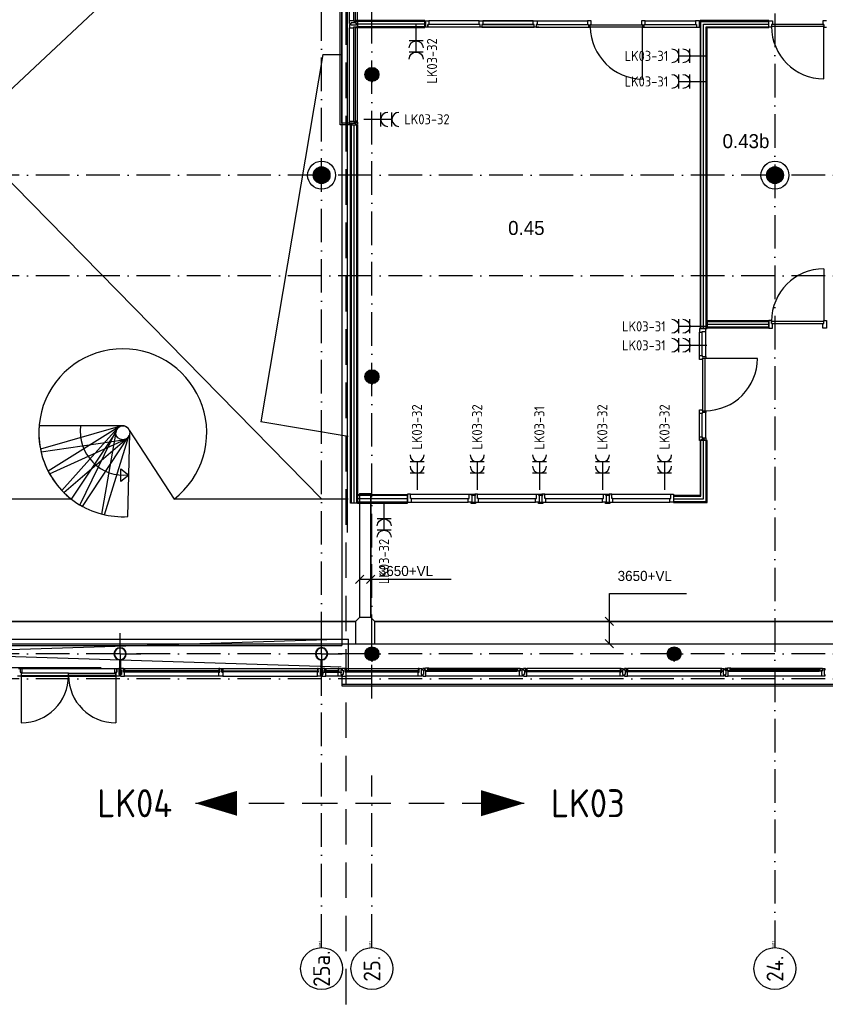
# Model space of a CAD drawing. Header units: millimetres. Extents: x -6587 to 112885, y 244 to 84344.
# Tile 33 of 47: x 43599 to 57993, y 35757 to 53347. Entities that reach past the tile are written whole.
import ezdxf
from ezdxf.enums import TextEntityAlignment as Align

# ---------------------------------------------------------------- set-up
doc = ezdxf.new("R2010")
doc.units = ezdxf.units.MM
doc.header["$LTSCALE"] = 100
doc.linetypes.add('DASHDOT', pattern=[9, 6, -1.5, 0, -1.5])
doc.linetypes.add('HIDDEN', pattern=[9.525, 6.35, -3.175])
doc.layers.get('0').update_dxf_attribs({"linetype": 'CONTINUOUS'})
for name, color, linetype in [('AL$7----_STRAMIEN', 1, 'DASHDOT'), ('ALN-----_BLOCKNAAM', 2, 'CONTINUOUS'), ('BOUW', 8, 'CONTINUOUS'), ('EB62203-_ATTRIB', 2, 'CONTINUOUS'), ('EL62203-_KRACHT-WCD230', 3, 'CONTINUOUS'), ('KABELGOOT', 8, 'CONTINUOUS'), ('LIJN050', 90, 'CONTINUOUS'), ('LIJN070', 130, 'CONTINUOUS'), ('TEKST50', 90, 'CONTINUOUS')]:
    doc.layers.add(name, color=color, linetype=linetype)
doc.styles.add('1_8', font='iso', dxfattribs={"width": 0.7, "height": 1.8})
doc.styles.add('BURO-018', font='BUROFONT.shx', dxfattribs={"height": 180})
doc.styles.add('BURO-025', font='BUROFONT.shx', dxfattribs={"height": 250})
doc.styles.add('MAATVOERING', font='iso.shx')
doc.styles.get("Standard").update_dxf_attribs({"font": 'iso.shx'})

# ---------------------------------------------------------------- blocks, each defined once
blk = doc.blocks.new('ES3W2A')
at = {"ltscale": 0.5}
for p, q in [((1.25, 2), (-1.25, 2)), ((0, 2), (0, -3)), ((1.25, 0), (-1.25, 0))]:
    blk.add_line(p, q, dxfattribs=at)
for centre in [(0, 3.25), (0, 1.25)]:
    blk.add_arc(centre, 1.25, 180, 0, dxfattribs=at)
at = {"ltscale": 0.5, "style": '1_8'}
for tag, flags, p in [('VERMOGEN', 9, (-2.5, 5)), ('GROEP', 8, (0, 5)), ('SCHAK', 8, (2.5, 5)), ('GELIJK', 9, (5, 5)), ('TAL', 8, (2.5, 5)), ('KAST', 9, (7, 5))]:
    blk.add_attdef(tag, text='', height=1.8, rotation=90, dxfattribs=dict(at, flags=flags)).set_placement(p, align=Align.MIDDLE_CENTER)
at = {"ltscale": 0.5, "style": '1_8', "width": 0.7, "flags": 8}
blk.add_attdef('DOEL', text='', height=1.8, rotation=90, dxfattribs=at).set_placement((-2.5, 5), align=Align.MIDDLE_LEFT)
at = {"ltscale": 0.5, "style": '1_8', "flags": 9}
blk.add_attdef('M_CODE', text='', height=1.8, dxfattribs=at).set_placement((0, 0), align=Align.MIDDLE_CENTER)
blk = doc.blocks.new('RCHTBUIS80X40X3')
at = {"color": 0, "linetype": 'Continuous'}
for points in [[(20, 35.2, 0.4142136), (15.2, 40), (-15.2, 40, 0.4142136), (-20, 35.2), (-20, -35.2, 0.4142136), (-15.2, -40), (15.2, -40, 0.4142136), (20, -35.2)], [(16.8, 35.2, 0.4142136), (15.2, 36.8), (-15.2, 36.8, 0.4142136), (-16.8, 35.2), (-16.8, -35.2, 0.4142136), (-15.2, -36.8), (15.2, -36.8, 0.4142136), (16.8, -35.2)]]:
    blk.add_lwpolyline(points, format="xyb", close=True, dxfattribs=at)
blk = doc.blocks.new('1011')
at = {"layer": 'AL$7----_STRAMIEN', "color": 7, "linetype": 'Continuous'}
blk.add_circle((-750, 0), 750, dxfattribs=at)
at = {"layer": 'AL$7----_STRAMIEN', "color": 3, "linetype": 'Continuous'}
blk.add_attdef('STR-NAAM', text='', height=600, rotation=360, dxfattribs=at).set_placement((-750, 0), align=Align.MIDDLE)
at = {"layer": 'ALN-----_BLOCKNAAM', "linetype": 'Continuous'}
blk.add_text('1011', height=100, dxfattribs=at).set_placement((0, 0))
blk = doc.blocks.new('BU11467H02')
at = {"linetype": 'Continuous'}
blk.add_lwpolyline([(33.5, 114), (-33.5, 114), (-33.5, 67), (-16.5, 67), (-16.5, 0), (16.5, 0), (16.5, 67), (33.5, 67)], close=True, dxfattribs=at)

msp = doc.modelspace()

# ---------------------------------------------------------------- hatches: boundary and pattern name
at = {"layer": 'BOUW'}
h = msp.add_hatch(dxfattribs=at)
h.set_pattern_fill('GEWPBET', color=256, scale=100, angle=90, style=0)
h.set_pattern_definition([(90, (48993.015, 50568.749), (-20, 1e-15), [])])
edge = h.paths.add_edge_path()
edge.add_arc((48993, 50569), 150, 0, 360)
h = msp.add_hatch(dxfattribs=at)
h.set_pattern_fill('GEWPBET', color=256, scale=100, angle=90, style=0)
h.set_pattern_definition([(90, (57093.015, 50568.749), (-20, 1e-15), [])])
edge = h.paths.add_edge_path()
edge.add_arc((57093, 50569), 150, 0, 360)

# ---------------------------------------------------------------- linework, layer by layer
at = {"layer": 'AL$7----_STRAMIEN', "color": 1}
for p, q in [((49893, 41219), (49893, 77760)), ((57093, 77760), (57093, 36769)), ((57093, 77760), (57093, 36769)), ((93993, 50569), (4198, 50569)), ((93993, 48769), (4198, 48769)), ((93993, 42019), (4580, 42019)), ((93993, 41569), (4198, 41569)), ((49893, 36769), (49893, 39844))]:
    msp.add_line(p, q, dxfattribs=at)
msp.add_lwpolyline([(48993, 36769), (48993, 77760)], dxfattribs=at)
msp.add_lwpolyline([(48993, 36769), (48993, 77760)], dxfattribs=at)
at = {"layer": 'BOUW'}
for p, q in [((49323, 51469), (49323, 57700)), ((49353, 51499), (49353, 57700)), ((35635, 44781), (49343, 57629)), ((48997, 44781), (36393, 57629)), ((49494, 53334), (49494, 55004)), ((49568, 53319), (49568, 55019)), ((49594, 55019), (49594, 53319)), ((49633, 53334), (49633, 55004)), ((49453, 44188), (49453, 54584)), ((49494, 53334), (49501, 53334)), ((49494, 53297), (49494, 53334)), ((49494, 53278), (49494, 53297)), ((49501, 53334), (49505, 53334)), ((49505, 53334), (49513, 53334)), ((49513, 53334), (49566, 53334)), ((49566, 53334), (49566, 53317)), ((49566, 53317), (49633, 53317)), ((49594, 53319), (49568, 53319)), ((49596, 53334), (49596, 53317)), ((49633, 53334), (49596, 53334)), ((49596, 53317), (49628, 53317)), ((49628, 53322), (49633, 53322)), ((49628, 53317), (49628, 53322)), ((49633, 53322), (49633, 53334)), ((50840, 53332), (49633, 53332)), ((49633, 53332), (49633, 53207)), ((50840, 53317), (49633, 53317)), ((49633, 53317), (49633, 53278)), ((50840, 53207), (50840, 53332)), ((50840, 53326), (50907, 53326)), ((50840, 53304), (50840, 53326)), ((50856, 53304), (50840, 53304)), ((50856, 53237), (50856, 53304)), ((50907, 53326), (50907, 53263)), ((51808, 53326), (50907, 53326)), ((53742, 53326), (53742, 53263)), ((53809, 53326), (53742, 53326)), ((53809, 53263), (53809, 53326)), ((54709, 53326), (54709, 53263)), ((54776, 53326), (54709, 53326)), ((54776, 53263), (54776, 53326)), ((56983, 53326), (57050, 53326)), ((56983, 53212), (56983, 53326)), ((57050, 53326), (57050, 53263)), ((57950, 53326), (57950, 53263)), ((58017, 53326), (57950, 53326)), ((49500, 53278), (49494, 53278)), ((49494, 53260), (49494, 53241)), ((49500, 53260), (49494, 53260)), ((49494, 53241), (49494, 53204)), ((49494, 51534), (49494, 53204)), ((49494, 53204), (49501, 53204)), ((49513, 53278), (49500, 53278)), ((49514, 53260), (49500, 53260)), ((49501, 53204), (49505, 53204)), ((49505, 53204), (49513, 53204)), ((49513, 53278), (49513, 53278)), ((49523, 53278), (49513, 53278)), ((49513, 53204), (49566, 53204)), ((49514, 53260), (49514, 53260)), ((49523, 53260), (49514, 53260)), ((49523, 53292), (49523, 53278)), ((49603, 53292), (49523, 53292)), ((49523, 53246), (49523, 53260)), ((49603, 53246), (49523, 53246)), ((49566, 53221), (49633, 53221)), ((49566, 53204), (49566, 53221)), ((49568, 51519), (49568, 53219)), ((49568, 53219), (49594, 53219)), ((49594, 53219), (49594, 51519)), ((49596, 53204), (49596, 53221)), ((49596, 53221), (49628, 53221)), ((49633, 53204), (49596, 53204)), ((49603, 53278), (49603, 53292)), ((49613, 53278), (49603, 53278)), ((49603, 53260), (49603, 53246)), ((49613, 53260), (49603, 53260)), ((49613, 53278), (49613, 53278)), ((49627, 53278), (49613, 53278)), ((49613, 53260), (49613, 53260)), ((49627, 53260), (49613, 53260)), ((49633, 53278), (49627, 53278)), ((49633, 53260), (49627, 53260)), ((49628, 53221), (49628, 53216)), ((49628, 53216), (49633, 53216)), ((50840, 53269), (49633, 53269)), ((49633, 53221), (49633, 53260)), ((50840, 53222), (49633, 53222)), ((49633, 53216), (49633, 53204)), ((49633, 53207), (50840, 53207)), ((49633, 51534), (49633, 53204)), ((50840, 53237), (50856, 53237)), ((50840, 53212), (50840, 53237)), ((50890, 53212), (50840, 53212)), ((50890, 53263), (50890, 53212)), ((50907, 53263), (50890, 53263)), ((50890, 53212), (50890, 53263)), ((51825, 53212), (50890, 53212)), ((51808, 53263), (50907, 53263)), ((52874, 53212), (51940, 53212)), ((53742, 53263), (53759, 53263)), ((53759, 53263), (53759, 53212)), ((53759, 53212), (53792, 53212)), ((53792, 53263), (53809, 53263)), ((53792, 53212), (53792, 53263)), ((53794, 53257), (54724, 53257)), ((53794, 53216), (53794, 53257)), ((54724, 53216), (53794, 53216)), ((54709, 53263), (54726, 53263)), ((54724, 53257), (54724, 53216)), ((54724, 52286), (54724, 53216)), ((54726, 53263), (54726, 53212)), ((54726, 53212), (54759, 53212)), ((54759, 53263), (54776, 53263)), ((54759, 53212), (54759, 53263)), ((57033, 53212), (56983, 53212)), ((57033, 53263), (57033, 53212)), ((57050, 53263), (57033, 53263)), ((57967, 53263), (57033, 53263)), ((57967, 53223), (57033, 53223)), ((57950, 53263), (57967, 53263)), ((57967, 53263), (57967, 53212)), ((57967, 52289), (57967, 53223)), ((57967, 53212), (58017, 53212)), ((49015, 52725), (49343, 52725)), ((49781, 52424), (50005, 52424)), ((49793, 52444), (49992, 52444)), ((49812, 52464), (49973, 52464)), ((49846, 52484), (49940, 52484)), ((49768, 52364), (50018, 52364)), ((49769, 52384), (50017, 52384)), ((49770, 52344), (50015, 52344)), ((49773, 52404), (50013, 52404)), ((49776, 52324), (50010, 52324)), ((49786, 52304), (50000, 52304)), ((49801, 52284), (49985, 52284)), ((49824, 52264), (49962, 52264)), ((49880, 52244), (49906, 52244)), ((49543, 51469), (49323, 51469)), ((49543, 51499), (49353, 51499)), ((49494, 51534), (49501, 51534)), ((49494, 51497), (49494, 51534)), ((49494, 51478), (49494, 51497)), ((49500, 51478), (49494, 51478)), ((49513, 51478), (49500, 51478)), ((49501, 51534), (49505, 51534)), ((49505, 51534), (49513, 51534)), ((49513, 51534), (49566, 51534)), ((49513, 51478), (49513, 51478)), ((49523, 51478), (49513, 51478)), ((49523, 51492), (49523, 51478)), ((49603, 51492), (49523, 51492)), ((49566, 51534), (49566, 51517)), ((49566, 51517), (49633, 51517)), ((49594, 51519), (49568, 51519)), ((49596, 51534), (49596, 51517)), ((49633, 51534), (49596, 51534)), ((49596, 51517), (49628, 51517)), ((49603, 51478), (49603, 51492)), ((49613, 51478), (49603, 51478)), ((49613, 51478), (49613, 51478)), ((49627, 51478), (49613, 51478)), ((49633, 51478), (49627, 51478)), ((49628, 51522), (49633, 51522)), ((49628, 51517), (49628, 51522)), ((49633, 51522), (49633, 51534)), ((49633, 51517), (49633, 51478)), ((55743, 47345), (55743, 47762)), ((55790, 47345), (55790, 47762)), ((55857, 47328), (55857, 47779)), ((49768, 46964), (50018, 46964)), ((49769, 46984), (50017, 46984)), ((49773, 47004), (50013, 47004)), ((49781, 47024), (50005, 47024)), ((49793, 47044), (49992, 47044)), ((49812, 47064), (49973, 47064)), ((49846, 47084), (49940, 47084)), ((49770, 46944), (50015, 46944)), ((49776, 46924), (50010, 46924)), ((49786, 46904), (50000, 46904)), ((49801, 46884), (49985, 46884)), ((49824, 46864), (49962, 46864)), ((49880, 46844), (49906, 46844)), ((55743, 45895), (55743, 46311)), ((55790, 45895), (55790, 46311)), ((55857, 45878), (55857, 46328)), ((45431, 46092), (43945, 46092)), ((45397, 46085), (43969, 45674)), ((45366, 46068), (44107, 45280)), ((45341, 46044), (44349, 44938)), ((45324, 46014), (44675, 44677)), ((45316, 45980), (45062, 44516)), ((45112, 44504), (45556, 45922)), ((45529, 44470), (45565, 45956)), ((43980, 45624), (45449, 45843)), ((44132, 45234), (45484, 45850)), ((44385, 44901), (45514, 45867)), ((44721, 44651), (45539, 45891)), ((55755, 45828), (55755, 44849)), ((55880, 45828), (55755, 45828)), ((55770, 44834), (55770, 45828)), ((55818, 44786), (55818, 45828)), ((55865, 44739), (55865, 45828)), ((55880, 44724), (55880, 45828)), ((55280, 44849), (55280, 44724)), ((55755, 44849), (55280, 44849)), ((55280, 44834), (55770, 44834)), ((55280, 44786), (55818, 44786)), ((55280, 44739), (55865, 44739)), ((55280, 44724), (55880, 44724)), ((48993, 42019), (48993, 42386)), ((49468, 42281), (49468, 41709)), ((41552, 42169), (49353, 42169)), ((49773, 42054), (50013, 42054)), ((49781, 42074), (50005, 42074)), ((49793, 42094), (49992, 42094)), ((49812, 42114), (49973, 42114)), ((49846, 42134), (49940, 42134)), ((55173, 42054), (55413, 42054)), ((55181, 42074), (55405, 42074)), ((55193, 42094), (55392, 42094)), ((55212, 42114), (55373, 42114)), ((55246, 42134), (55340, 42134)), ((48993, 42019), (48625, 42019)), ((48988, 41909), (48998, 41909)), ((48988, 41758), (48988, 41909)), ((48993, 42019), (48993, 41651)), ((48993, 42019), (49361, 42019)), ((48998, 41909), (48998, 41758)), ((49768, 42014), (50018, 42014)), ((49769, 42034), (50017, 42034)), ((49770, 41994), (50015, 41994)), ((49776, 41974), (50010, 41974)), ((49786, 41954), (50000, 41954)), ((49801, 41934), (49985, 41934)), ((49824, 41914), (49962, 41914)), ((49880, 41894), (49906, 41894)), ((55168, 42014), (55418, 42014)), ((55169, 42034), (55417, 42034)), ((55170, 41994), (55415, 41994)), ((55176, 41974), (55410, 41974)), ((55186, 41954), (55400, 41954)), ((55201, 41934), (55385, 41934)), ((55224, 41914), (55362, 41914)), ((55280, 41894), (55306, 41894)), ((45052, 41769), (41447, 41769)), ((43576, 41759), (43609, 41759)), ((43609, 41759), (43609, 41692)), ((43609, 41759), (43609, 41692)), ((43643, 41759), (43609, 41759)), ((43609, 41692), (43626, 41692)), ((43609, 41692), (43626, 41692)), ((43626, 41759), (45317, 41759)), ((43626, 41692), (43626, 41620)), ((43626, 41692), (43626, 41670)), ((43643, 41670), (43643, 41759)), ((45300, 41759), (45334, 41759)), ((45300, 41670), (45300, 41759)), ((45317, 41620), (45317, 41692)), ((45317, 41692), (45334, 41692)), ((45317, 41692), (45317, 41670)), ((45334, 41692), (45317, 41692)), ((45334, 41759), (45384, 41759)), ((45334, 41692), (45334, 41759)), ((45334, 41759), (45334, 41692)), ((45370, 41729), (45370, 41649)), ((45384, 41729), (45370, 41729)), ((45384, 41759), (45384, 41729)), ((48973, 41753), (48973, 41683)), ((48976, 41753), (48976, 41683)), ((49008, 41758), (48978, 41758)), ((49008, 41755), (48978, 41755)), ((48998, 41758), (48988, 41758)), ((48993, 41690), (49353, 41690)), ((49002, 41759), (49002, 41729)), ((49052, 41759), (49002, 41759)), ((49002, 41729), (49016, 41729)), ((49010, 41683), (49010, 41753)), ((49013, 41683), (49013, 41753)), ((49016, 41729), (49016, 41649)), ((49052, 41759), (49069, 41759)), ((49052, 41721), (49052, 41759)), ((49052, 41692), (49052, 41759)), ((49069, 41721), (49052, 41721)), ((49052, 41721), (49069, 41721)), ((49052, 41692), (49052, 41721)), ((49069, 41692), (49052, 41692)), ((49069, 41692), (49052, 41692)), ((49056, 41717), (49056, 41696)), ((49299, 41717), (49056, 41717)), ((49056, 41717), (49056, 41696)), ((49069, 41717), (49056, 41717)), ((49056, 41696), (49299, 41696)), ((49056, 41696), (49069, 41696)), ((49069, 41759), (49069, 41721)), ((49069, 41759), (49286, 41759)), ((49069, 41721), (49069, 41717)), ((49069, 41696), (49069, 41692)), ((49069, 41620), (49069, 41692)), ((49286, 41759), (49286, 41721)), ((49303, 41759), (49286, 41759)), ((49286, 41721), (49303, 41721)), ((49303, 41721), (49286, 41721)), ((49286, 41721), (49286, 41717)), ((49286, 41717), (49299, 41717)), ((49286, 41696), (49286, 41692)), ((49299, 41696), (49286, 41696)), ((49286, 41692), (49303, 41692)), ((49286, 41620), (49286, 41692)), ((49286, 41692), (49303, 41692)), ((49299, 41717), (49299, 41696)), ((49299, 41696), (49299, 41717)), ((49303, 41721), (49303, 41759)), ((49303, 41759), (49353, 41759)), ((49303, 41692), (49303, 41759)), ((49303, 41692), (49303, 41721)), ((49339, 41729), (49339, 41649)), ((49353, 41729), (49339, 41729)), ((49353, 41759), (49353, 41729)), ((49362, 41759), (49362, 41729)), ((49412, 41759), (49362, 41759)), ((49362, 41729), (49376, 41729)), ((49376, 41729), (49376, 41649)), ((49412, 41759), (49429, 41759)), ((49412, 41721), (49412, 41759)), ((49412, 41692), (49412, 41759)), ((49429, 41721), (49412, 41721)), ((49412, 41721), (49429, 41721)), ((49412, 41692), (49412, 41721)), ((49429, 41692), (49412, 41692)), ((49429, 41692), (49412, 41692)), ((50730, 41717), (49416, 41717)), ((49416, 41717), (49416, 41696)), ((49416, 41717), (49416, 41696)), ((49429, 41717), (49416, 41717)), ((49416, 41696), (50730, 41696)), ((49416, 41696), (49429, 41696)), ((49429, 41759), (50717, 41759)), ((49429, 41759), (49429, 41721)), ((49429, 41721), (49429, 41717)), ((49429, 41696), (49429, 41692)), ((49429, 41620), (49429, 41692)), ((50717, 41759), (50717, 41721)), ((50734, 41759), (50717, 41759)), ((50717, 41721), (50734, 41721)), ((50734, 41721), (50717, 41721)), ((50717, 41721), (50717, 41717)), ((50717, 41717), (50730, 41717)), ((50717, 41696), (50717, 41692)), ((50730, 41696), (50717, 41696)), ((50717, 41692), (50734, 41692)), ((50717, 41620), (50717, 41692)), ((50717, 41692), (50734, 41692)), ((50730, 41696), (50730, 41717)), ((50730, 41717), (50730, 41696)), ((50734, 41721), (50734, 41759)), ((50734, 41759), (50784, 41759)), ((50734, 41692), (50734, 41759)), ((50734, 41692), (50734, 41721)), ((50770, 41729), (50770, 41649)), ((50784, 41729), (50770, 41729)), ((50784, 41759), (50784, 41729)), ((50835, 41759), (50802, 41759)), ((50802, 41759), (50802, 41729)), ((50802, 41729), (50816, 41729)), ((50816, 41729), (50816, 41649)), ((50835, 41723), (50835, 41759)), ((50849, 41723), (50835, 41723)), ((50838, 41758), (50838, 41728)), ((50845, 41758), (50838, 41758)), ((50838, 41728), (50861, 41728)), ((50848, 41762), (50845, 41758)), ((50890, 41762), (50848, 41762)), ((50849, 41708), (50849, 41723)), ((50858, 41708), (50849, 41708)), ((50853, 41723), (50853, 41708)), ((50861, 41723), (50853, 41723)), ((50853, 41708), (50858, 41708)), ((50858, 41708), (50905, 41708)), ((50858, 41620), (50858, 41708)), ((50861, 41728), (50861, 41723)), ((50890, 41721), (50890, 41762)), ((50907, 41760), (50890, 41760)), ((50890, 41760), (50890, 41746)), ((50890, 41746), (50907, 41746)), ((50907, 41721), (50890, 41721)), ((50892, 41744), (52494, 41744)), ((50892, 41723), (50892, 41744)), ((52494, 41723), (50892, 41723)), ((50905, 41762), (52481, 41762)), ((50905, 41708), (50907, 41721)), ((50905, 41708), (52481, 41708)), ((50907, 41746), (50907, 41760)), ((52479, 41760), (52496, 41760)), ((52479, 41746), (52479, 41760)), ((52496, 41746), (52479, 41746)), ((52479, 41721), (52496, 41721)), ((52481, 41708), (52479, 41721)), ((52528, 41708), (52481, 41708)), ((52494, 41744), (52494, 41723)), ((52496, 41762), (52538, 41762)), ((52496, 41721), (52496, 41762)), ((52496, 41760), (52496, 41746)), ((52525, 41728), (52525, 41723)), ((52548, 41728), (52525, 41728)), ((52525, 41723), (52533, 41723)), ((52533, 41708), (52528, 41708)), ((52528, 41708), (52537, 41708)), ((52528, 41620), (52528, 41708)), ((52533, 41723), (52533, 41708)), ((52537, 41723), (52551, 41723)), ((52537, 41708), (52537, 41723)), ((52538, 41762), (52541, 41758)), ((52541, 41758), (52548, 41758)), ((52548, 41758), (52548, 41728)), ((52551, 41759), (52584, 41759)), ((52551, 41723), (52551, 41759)), ((52570, 41729), (52570, 41649)), ((52584, 41729), (52570, 41729)), ((52584, 41759), (52584, 41729)), ((52602, 41759), (52602, 41753)), ((52641, 41759), (52602, 41759)), ((52602, 41753), (52602, 41739)), ((52602, 41739), (52602, 41729)), ((52602, 41739), (52602, 41739)), ((52602, 41729), (52616, 41729)), ((52616, 41729), (52616, 41649)), ((52641, 41692), (52641, 41759)), ((52641, 41754), (52646, 41754)), ((52641, 41722), (52641, 41754)), ((52658, 41722), (52641, 41722)), ((52658, 41692), (52641, 41692)), ((52643, 41720), (54343, 41720)), ((52643, 41694), (52643, 41720)), ((54343, 41694), (52643, 41694)), ((52646, 41759), (52658, 41759)), ((52646, 41754), (52646, 41759)), ((54328, 41759), (52658, 41759)), ((52658, 41759), (52658, 41722)), ((52658, 41639), (52658, 41692)), ((54328, 41759), (54328, 41722)), ((54340, 41759), (54328, 41759)), ((54328, 41722), (54345, 41722)), ((54328, 41692), (54345, 41692)), ((54328, 41639), (54328, 41692)), ((54340, 41754), (54340, 41759)), ((54345, 41754), (54340, 41754)), ((54343, 41720), (54343, 41694)), ((54345, 41692), (54345, 41759)), ((54345, 41759), (54384, 41759)), ((54345, 41722), (54345, 41754)), ((54370, 41729), (54370, 41649)), ((54384, 41729), (54370, 41729)), ((54384, 41759), (54384, 41753)), ((54384, 41753), (54384, 41739)), ((54384, 41739), (54384, 41729)), ((54384, 41739), (54384, 41739)), ((54402, 41759), (54402, 41753)), ((54441, 41759), (54402, 41759)), ((54402, 41753), (54402, 41739)), ((54402, 41739), (54402, 41729)), ((54402, 41739), (54402, 41739)), ((54402, 41729), (54416, 41729)), ((54416, 41729), (54416, 41649)), ((54441, 41692), (54441, 41759)), ((54441, 41754), (54446, 41754)), ((54441, 41722), (54441, 41754)), ((54458, 41722), (54441, 41722)), ((54458, 41692), (54441, 41692)), ((54443, 41720), (56143, 41720)), ((54443, 41694), (54443, 41720)), ((56143, 41694), (54443, 41694)), ((54446, 41759), (54458, 41759)), ((54446, 41754), (54446, 41759)), ((54458, 41759), (54458, 41722)), ((56128, 41759), (54458, 41759)), ((54458, 41639), (54458, 41692)), ((56128, 41759), (56128, 41722)), ((56140, 41759), (56128, 41759)), ((56128, 41722), (56145, 41722)), ((56128, 41692), (56145, 41692)), ((56128, 41639), (56128, 41692)), ((56140, 41754), (56140, 41759)), ((56145, 41754), (56140, 41754)), ((56143, 41720), (56143, 41694)), ((56145, 41692), (56145, 41759)), ((56145, 41759), (56184, 41759)), ((56145, 41722), (56145, 41754)), ((56170, 41729), (56170, 41649)), ((56184, 41729), (56170, 41729)), ((56184, 41759), (56184, 41753)), ((56184, 41753), (56184, 41739)), ((56184, 41739), (56184, 41729)), ((56184, 41739), (56184, 41739)), ((56235, 41759), (56202, 41759)), ((56202, 41759), (56202, 41729)), ((56202, 41729), (56216, 41729)), ((56216, 41729), (56216, 41649)), ((56235, 41723), (56235, 41759)), ((56249, 41723), (56235, 41723)), ((56238, 41758), (56238, 41728)), ((56245, 41758), (56238, 41758)), ((56238, 41728), (56261, 41728)), ((56248, 41762), (56245, 41758)), ((56290, 41762), (56248, 41762)), ((56249, 41708), (56249, 41723)), ((56258, 41708), (56249, 41708)), ((56253, 41723), (56253, 41708)), ((56261, 41723), (56253, 41723)), ((56253, 41708), (56258, 41708)), ((56258, 41708), (56305, 41708)), ((56258, 41620), (56258, 41708)), ((56261, 41728), (56261, 41723)), ((56290, 41721), (56290, 41762)), ((56307, 41760), (56290, 41760)), ((56290, 41760), (56290, 41746)), ((56290, 41746), (56307, 41746)), ((56307, 41721), (56290, 41721)), ((56292, 41744), (57894, 41744)), ((56292, 41723), (56292, 41744)), ((57894, 41723), (56292, 41723)), ((56305, 41762), (57881, 41762)), ((56305, 41708), (56307, 41721)), ((56305, 41708), (57881, 41708)), ((56307, 41746), (56307, 41760)), ((57879, 41760), (57896, 41760)), ((57879, 41746), (57879, 41760)), ((57896, 41746), (57879, 41746)), ((57879, 41721), (57896, 41721)), ((57881, 41708), (57879, 41721)), ((57928, 41708), (57881, 41708)), ((57894, 41744), (57894, 41723)), ((57896, 41762), (57938, 41762)), ((57896, 41721), (57896, 41762)), ((57896, 41760), (57896, 41746)), ((57925, 41728), (57925, 41723)), ((57948, 41728), (57925, 41728)), ((57925, 41723), (57933, 41723)), ((57933, 41708), (57928, 41708)), ((57928, 41708), (57937, 41708)), ((57928, 41620), (57928, 41708)), ((57933, 41723), (57933, 41708)), ((57937, 41723), (57951, 41723)), ((57937, 41708), (57937, 41723)), ((57938, 41762), (57941, 41758)), ((57941, 41758), (57948, 41758)), ((57948, 41758), (57948, 41728)), ((57951, 41759), (57984, 41759)), ((57951, 41723), (57951, 41759)), ((57970, 41729), (57970, 41649)), ((57984, 41729), (57970, 41729)), ((57984, 41759), (57984, 41729)), ((43626, 41620), (43559, 41620)), ((43626, 41670), (43643, 41670)), ((44472, 41670), (43626, 41670)), ((43626, 41670), (43626, 41630)), ((43626, 41630), (43626, 40785)), ((43626, 41630), (44472, 41630)), ((43626, 41620), (45317, 41620)), ((44472, 41670), (45317, 41670)), ((44472, 41630), (44472, 41670)), ((44472, 41630), (44472, 41670)), ((45317, 41630), (44472, 41630)), ((45317, 41670), (45300, 41670)), ((45317, 41670), (45317, 41630)), ((45317, 41630), (45317, 40785)), ((45384, 41620), (45317, 41620)), ((45370, 41649), (45384, 41649)), ((45384, 41649), (45384, 41620)), ((48978, 41681), (49008, 41681)), ((48978, 41678), (49008, 41678)), ((49002, 41649), (49002, 41620)), ((49016, 41649), (49002, 41649)), ((49002, 41620), (49069, 41620)), ((49286, 41620), (49069, 41620)), ((49353, 41620), (49286, 41620)), ((49339, 41649), (49353, 41649)), ((49353, 41649), (49353, 41620)), ((49353, 41569), (49353, 41479)), ((49362, 41649), (49362, 41620)), ((49376, 41649), (49362, 41649)), ((49362, 41620), (49429, 41620)), ((50717, 41620), (49429, 41620)), ((50784, 41620), (50717, 41620)), ((50770, 41649), (50784, 41649)), ((50784, 41649), (50784, 41620)), ((50802, 41649), (50802, 41620)), ((50816, 41649), (50802, 41649)), ((50802, 41620), (50858, 41620)), ((52528, 41620), (50858, 41620)), ((52584, 41620), (52528, 41620)), ((52570, 41649), (52584, 41649)), ((52584, 41649), (52584, 41620)), ((52602, 41649), (52602, 41640)), ((52616, 41649), (52602, 41649)), ((52602, 41640), (52602, 41626)), ((52602, 41640), (52602, 41640)), ((52602, 41626), (52602, 41620)), ((52602, 41620), (52621, 41620)), ((52621, 41620), (52658, 41620)), ((52658, 41631), (52658, 41639)), ((52658, 41627), (52658, 41631)), ((52658, 41620), (52658, 41627)), ((54328, 41620), (52658, 41620)), ((54328, 41631), (54328, 41639)), ((54328, 41627), (54328, 41631)), ((54328, 41620), (54328, 41627)), ((54365, 41620), (54328, 41620)), ((54384, 41620), (54365, 41620)), ((54370, 41649), (54384, 41649)), ((54384, 41649), (54384, 41639)), ((54384, 41639), (54384, 41626)), ((54384, 41639), (54384, 41639)), ((54384, 41626), (54384, 41620)), ((54402, 41649), (54402, 41640)), ((54416, 41649), (54402, 41649)), ((54402, 41640), (54402, 41626)), ((54402, 41640), (54402, 41640)), ((54402, 41626), (54402, 41620)), ((54402, 41620), (54421, 41620)), ((54421, 41620), (54458, 41620)), ((54458, 41631), (54458, 41639)), ((54458, 41627), (54458, 41631)), ((54458, 41620), (54458, 41627)), ((56128, 41620), (54458, 41620)), ((56128, 41631), (56128, 41639)), ((56128, 41627), (56128, 41631)), ((56128, 41620), (56128, 41627)), ((56165, 41620), (56128, 41620)), ((56184, 41620), (56165, 41620)), ((56170, 41649), (56184, 41649)), ((56184, 41649), (56184, 41639)), ((56184, 41639), (56184, 41626)), ((56184, 41639), (56184, 41639)), ((56184, 41626), (56184, 41620)), ((56202, 41649), (56202, 41620)), ((56216, 41649), (56202, 41649)), ((56202, 41620), (56258, 41620)), ((57928, 41620), (56258, 41620)), ((57984, 41620), (57928, 41620)), ((57970, 41649), (57984, 41649)), ((57984, 41649), (57984, 41620)), ((49353, 41479), (67573, 41479))]:
    msp.add_line(p, q, dxfattribs=at)
for points in [[(49353, 57290), (49353, 42169)], [(51825, 53212), (51825, 53263), (51808, 53263), (51808, 53326), (51875, 53326), (51875, 53263), (51858, 53263), (51858, 53212), (51825, 53212)], [(52775, 53326), (51875, 53326)], [(51875, 53326), (52775, 53326)], [(52775, 53326), (51875, 53326)], [(51875, 53326), (52775, 53326)], [(52792, 53212), (52792, 53263), (52775, 53263), (52775, 53326), (52842, 53326), (52842, 53263), (52825, 53263), (52825, 53212), (52792, 53212)], [(52842, 53326), (53742, 53326)], [(54776, 53326), (55676, 53326)], [(55743, 53212), (55743, 53326), (55676, 53326), (55676, 53263), (55693, 53263), (55693, 53212), (55743, 53212)], [(55770, 47829), (55770, 53316), (56983, 53316)], [(52792, 53212), (51858, 53212)], [(51858, 53212), (52792, 53212)], [(52775, 53263), (51875, 53263)], [(51875, 53263), (52775, 53263)], [(52825, 53212), (53759, 53212)], [(52842, 53263), (53742, 53263)], [(54759, 53212), (55693, 53212)], [(54776, 53263), (55676, 53263)], [(55818, 47829), (55818, 53269), (56983, 53269)], [(55865, 47829), (55865, 53221), (56983, 53221)], [(49015, 52725), (47910, 46163)], [(49522, 51469), (49522, 44711)], [(49570, 51469), (49570, 44711)], [(49570, 51469), (49570, 44786), (49570, 44711)], [(49617, 51469), (49617, 44711)], [(57967, 48896), (57967, 47962)], [(56983, 47951), (55880, 47951)], [(56983, 47904), (55880, 47904)], [(56983, 47856), (55880, 47856)], [(56983, 47973), (56983, 47834), (57050, 47834), (57050, 47922), (57033, 47922), (57033, 47973), (56983, 47973)], [(57033, 47962), (57967, 47962)], [(57033, 47922), (57967, 47922)], [(58017, 47973), (58017, 47834), (57950, 47834), (57950, 47922), (57967, 47922), (57967, 47973), (58017, 47973)], [(55857, 47779), (55857, 47829), (55806, 47829), (55806, 47829), (55743, 47829), (55743, 47762), (55790, 47762), (55790, 47779), (55857, 47779), (55857, 47829)], [(55806, 46362), (55806, 47296)], [(56780, 47296), (55846, 47296)], [(55846, 46362), (55846, 47296)], [(49468, 45901), (47910, 46163)], [(45316, 45980), (44521, 44781)], [(45557, 46013), (46358, 44781)], [(55766, 45828), (55743, 45828), (55743, 45895), (55790, 45895), (55790, 45878), (55857, 45878), (55857, 45828), (55833, 45828), (55833, 45845), (55766, 45845), (55766, 45828), (55743, 45828)], [(50530, 44868), (50530, 44729), (50597, 44729), (50597, 44792), (50580, 44792), (50580, 44868), (50530, 44868)], [(50580, 44868), (51630, 44868)], [(51680, 44868), (51680, 44729), (51613, 44729), (51613, 44792), (51630, 44792), (51630, 44868), (51680, 44868)], [(51730, 44848), (51743, 44848), (51743, 44866), (51680, 44866), (51667, 44866), (51667, 44848)], [(51730, 44868), (51730, 44729), (51797, 44729), (51797, 44792), (51780, 44792), (51780, 44868), (51730, 44868)], [(51780, 44868), (52830, 44868)], [(52880, 44868), (52880, 44729), (52813, 44729), (52813, 44792), (52830, 44792), (52830, 44868), (52880, 44868)], [(52930, 44848), (52943, 44848), (52943, 44866), (52880, 44866), (52868, 44866), (52868, 44848)], [(52930, 44868), (52930, 44729), (52997, 44729), (52997, 44792), (52980, 44792), (52980, 44868), (52930, 44868)], [(52980, 44868), (54030, 44868)], [(54080, 44868), (54080, 44729), (54013, 44729), (54013, 44792), (54030, 44792), (54030, 44868), (54080, 44868)], [(54130, 44848), (54143, 44848), (54143, 44866), (54080, 44866), (54068, 44866), (54068, 44848)], [(54130, 44868), (54130, 44729), (54197, 44729), (54197, 44792), (54180, 44792), (54180, 44868), (54130, 44868)], [(54180, 44868), (55230, 44868)], [(55280, 44868), (55280, 44729), (55213, 44729), (55213, 44792), (55230, 44792), (55230, 44868), (55280, 44868)], [(44521, 44781), (35635, 44781)], [(49468, 44781), (46358, 44781)], [(50530, 44846), (49632, 44846)], [(50530, 44786), (49632, 44786)], [(50530, 44726), (49632, 44726)], [(50527, 44846), (49953, 44846)], [(50527, 44726), (49953, 44726)], [(50597, 44792), (51613, 44792)], [(50597, 44729), (51613, 44729)], [(51730, 44723), (51743, 44723), (51743, 44705), (51680, 44705), (51667, 44705), (51667, 44723)], [(51730, 44843), (51730, 44848), (51680, 44848), (51680, 44843)], [(51730, 44729), (51730, 44723), (51680, 44723), (51680, 44729)], [(51797, 44792), (52813, 44792)], [(51797, 44729), (52813, 44729)], [(52930, 44723), (52943, 44723), (52943, 44705), (52880, 44705), (52868, 44705), (52868, 44723)], [(52930, 44843), (52930, 44848), (52880, 44848), (52880, 44843)], [(52930, 44729), (52930, 44723), (52880, 44723), (52880, 44729)], [(52997, 44792), (54013, 44792)], [(52997, 44729), (54013, 44729)], [(54130, 44723), (54143, 44723), (54143, 44705), (54080, 44705), (54068, 44705), (54068, 44723)], [(54130, 44843), (54130, 44848), (54080, 44848), (54080, 44843)], [(54130, 44729), (54130, 44723), (54080, 44723), (54080, 44729)], [(54197, 44792), (55213, 44792)], [(54197, 44729), (55213, 44729)], [(49468, 42281), (33761, 41788)], [(33761, 42281), (49343, 41788)], [(33761, 42281), (49468, 42281)], [(45393, 42019), (45393, 42386)], [(45393, 42019), (45025, 42019)], [(45393, 42019), (45761, 42019)], [(45393, 42019), (45393, 41651)], [(45469, 41759), (47159, 41759)], [(47226, 41759), (48917, 41759)], [(47159, 41620), (45469, 41620)], [(47226, 41620), (48917, 41620)], [(49353, 41620), (49353, 41449), (67823, 41449)]]:
    msp.add_lwpolyline(points, dxfattribs=at)
for points in [[(55880, 47829), (55880, 53206), (56983, 53206), (56983, 53331), (55755, 53331), (55755, 47829)], [(49632, 51469), (49632, 44711), (49507, 44711), (49507, 51469)], [(56983, 47966), (55880, 47966), (55880, 47841), (56983, 47841)], [(45546, 45211), (45406, 45098), (45407, 45325)], [(50530, 44861), (49632, 44861), (49632, 44711), (50530, 44711)], [(45388, 41758), (45388, 41909), (45398, 41909), (45398, 41758)], [(45469, 41692), (45452, 41692), (45452, 41759), (45402, 41759), (45402, 41729), (45416, 41729), (45416, 41649), (45402, 41649), (45402, 41620), (45469, 41620)], [(45452, 41721), (45452, 41759), (45469, 41759), (45469, 41721)], [(45469, 41721), (45469, 41717), (45456, 41717), (45456, 41696), (45469, 41696), (45469, 41692), (45452, 41692), (45452, 41721)], [(47172, 41696), (47172, 41717), (45456, 41717), (45456, 41696)], [(47176, 41721), (47176, 41759), (47159, 41759), (47159, 41721)], [(47159, 41620), (47159, 41692), (47176, 41692), (47176, 41759), (47209, 41759), (47209, 41692), (47226, 41692), (47226, 41620)], [(47159, 41721), (47159, 41717), (47172, 41717), (47172, 41696), (47159, 41696), (47159, 41692), (47176, 41692), (47176, 41721)], [(47209, 41721), (47209, 41759), (47226, 41759), (47226, 41721)], [(47226, 41721), (47226, 41717), (47213, 41717), (47213, 41696), (47226, 41696), (47226, 41692), (47209, 41692), (47209, 41721)], [(47213, 41696), (47213, 41717), (48930, 41717), (48930, 41696)], [(48934, 41721), (48934, 41759), (48917, 41759), (48917, 41721)], [(48917, 41692), (48934, 41692), (48934, 41759), (48984, 41759), (48984, 41729), (48970, 41729), (48970, 41649), (48984, 41649), (48984, 41620), (48917, 41620)], [(48917, 41721), (48917, 41717), (48930, 41717), (48930, 41696), (48917, 41696), (48917, 41692), (48934, 41692), (48934, 41721)]]:
    msp.add_lwpolyline(points, close=True, dxfattribs=at)
msp.add_lwpolyline([(44688, 46092, 0.487098), (45547, 45213)], format="xyb", dxfattribs=at)
for points in [[(45393, 41909, 1), (45393, 42128, 1)], [(45393, 41917, 1), (45393, 42120, 1)]]:
    msp.add_lwpolyline(points, format="xyb", close=True, dxfattribs=at)
for centre, radius in [((49893, 52369), 125), ((48993, 50569), 250), ((48993, 50569), 150), ((57093, 50569), 250), ((57093, 50569), 150), ((49893, 46969), 125), ((45440, 45968), 125), ((49893, 42019), 125), ((55293, 42019), 125)]:
    msp.add_circle(centre, radius, dxfattribs=at)
for centre, radius, start, end in [((54733, 53225), 939, 180.538, 269.462), ((57967, 53223), 934, 180, 270), ((57967, 47962), 934, 90, 180), ((45440, 45968), 1500, 307.7219, 232.2331), ((55846, 47296), 934, 270, 0), ((45440, 45968), 1500, 175.2329, 193.2533), ((45440, 45968), 125, 21.2383, 174.4001), ((45440, 45968), 1500, 191.2808, 209.3012), ((45440, 45968), 1500, 207.2874, 225.3078), ((45440, 45968), 1500, 223.3354, 241.3558), ((45440, 45968), 1500, 239.342, 257.3624), ((45440, 45968), 1500, 255.3899, 273.4103), ((48993, 42019), 110, 90, 270), ((48993, 42019), 102, 90, 270), ((48993, 42019), 110, 270, 90), ((48993, 42019), 102, 270, 90), ((48978, 41753), 4.8, 90, 180), ((48978, 41753), 1.6, 90, 180), ((49008, 41753), 4.8, 0, 90), ((49008, 41753), 1.6, 0, 90), ((43626, 41630), 845, 270, 0), ((45317, 41630), 845, 180, 270), ((48978, 41683), 4.8, 180, 270), ((48978, 41683), 1.6, 180, 270), ((49008, 41683), 4.8, 270, 0), ((49008, 41683), 1.6, 270, 0)]:
    msp.add_arc(centre, radius, start, end, dxfattribs=at)
at = {"layer": 'KABELGOOT', "color": 8}
for p, q in [((49672, 44885, 3710), (49672, 42670, 3710)), ((49672, 44885, 3650), (49672, 42670, 3650)), ((49672, 44885, 3650), (49872, 44885, 3650)), ((49872, 42670, 3710), (49872, 44885, 3710)), ((49872, 44885, 3650), (49872, 42670, 3650)), ((49597, 43275, 3650), (49747, 43425, 3650)), ((49672, 43350, 3650), (49931, 43350, 3650)), ((49797, 43275, 3650), (49947, 43425, 3650)), ((49931, 43350, 3650), (51306, 43350, 3650)), ((54135, 43098, 3650), (55510, 43098, 3650)), ((54135, 42198, 3650), (54135, 43098, 3650)), ((49597, 42595, 3710), (25387, 42595, 3710)), ((25387, 42595, 3650), (49597, 42595, 3650)), ((49597, 42595, 3650), (49672, 42670, 3650)), ((49597, 42595, 3650), (49597, 42595, 3650)), ((49597, 42595, 3650), (49597, 42195, 3650)), ((49872, 42670, 3650), (49672, 42670, 3650)), ((49672, 42670, 3650), (49672, 42670, 3650)), ((49872, 42670, 3650), (49872, 42670, 3650)), ((49872, 42670, 3650), (49947, 42595, 3650)), ((65310, 42595, 3710), (49947, 42595, 3710)), ((49947, 42595, 3650), (65310, 42595, 3650)), ((49947, 42595, 3650), (49947, 42595, 3650)), ((49947, 42195, 3650), (49947, 42595, 3650)), ((54210, 42523, 3650), (54060, 42673, 3650)), ((54210, 42123, 3650), (54060, 42273, 3650)), ((25387, 42195, 3650), (49597, 42195, 3650)), ((25387, 42195, 3710), (49597, 42195, 3710)), ((49597, 42195, 3710), (65310, 42195, 3710)), ((49947, 42195, 3650), (65310, 42195, 3650))]:
    msp.add_line(p, q, dxfattribs=at)
at = {"layer": 'LIJN050'}
msp.add_lwpolyline([(46739, 39348, 0, 447, 0), (47483, 39348, 447, 447, 0)], format="xyseb", dxfattribs=at)
at = {"layer": 'LIJN070', "linetype": 'HIDDEN'}
for p, q in [((49423, 78298), (49423, 5129)), ((46739, 39348), (52613, 39348))]:
    msp.add_line(p, q, dxfattribs=at)
at = {"layer": 'LIJN070', "color": 90}
msp.add_lwpolyline([(52619, 39350, 0, 466, 0), (51842, 39350, 466, 466, 0)], format="xyseb", dxfattribs=at)

# ---------------------------------------------------------------- block references
at = {"layer": 'BOUW', "xscale": -1, "rotation": 90}
for p in [(55857, 47312), (55857, 46345)]:
    msp.add_blockref('BU11467H02', p, dxfattribs=at)
at = {"layer": 'BOUW'}
msp.add_blockref('RCHTBUIS80X40X3', (45393, 41718), dxfattribs=at)
at = {"layer": 'BOUW', "xscale": 0.5, "yscale": 0.5, "zscale": 0.5, "rotation": 90}
for p, values in [((48993, 36769), {'STR-NAAM': '25a.'}), ((48993, 36769), {'STR-NAAM': '25a.'}), ((49893, 36769), {'STR-NAAM': '25.'}), ((49893, 36769), {'STR-NAAM': '25.'}), ((57093, 36769), {'STR-NAAM': '24.'}), ((57093, 36769), {'STR-NAAM': '24.'})]:
    msp.add_blockref('1011', p, dxfattribs=at).add_auto_attribs(values)
at = {"layer": 'EL62203-_KRACHT-WCD230'}
ref = msp.add_blockref('ES3W2A', (50683, 52969, 1050), dxfattribs=dict(at, xscale=-100, yscale=100, zscale=100, rotation=180))
ref.add_attrib('GROEP', 'LK03-32', dxfattribs={"layer": 'EB62203-_ATTRIB', "color": 1, "height": 180, "rotation": 90, "style": '1_8', "flags": 8}).set_placement((50966, 52205, 1050), align=Align.MIDDLE_LEFT)
ref = msp.add_blockref('ES3W2A', (55574, 52701, 1050), dxfattribs=dict(at, xscale=-100, yscale=100, zscale=100, rotation=89.99999999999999))
ref.add_attrib('GROEP', 'LK03-31', dxfattribs={"layer": 'EB62203-_ATTRIB', "color": 1, "height": 180, "style": '1_8', "flags": 8}).set_placement((54407, 52700, 1050), align=Align.MIDDLE_LEFT)
ref = msp.add_blockref('ES3W2A', (55574, 52244, 1050), dxfattribs=dict(at, xscale=-100, yscale=100, zscale=100, rotation=89.99999999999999))
ref.add_attrib('GROEP', 'LK03-31', dxfattribs={"layer": 'EB62203-_ATTRIB', "color": 1, "height": 180, "style": '1_8', "flags": 8}).set_placement((54407, 52243, 1050), align=Align.MIDDLE_LEFT)
ref = msp.add_blockref('ES3W2A', (50050, 51566, 1050), dxfattribs=dict(at, xscale=100, yscale=100, zscale=100, rotation=270))
ref.add_attrib('GROEP', 'LK03-32', dxfattribs={"layer": 'EB62203-_ATTRIB', "color": 1, "height": 180, "style": '1_8', "flags": 8}).set_placement((50471, 51568, 1050), align=Align.MIDDLE_LEFT)
ref = msp.add_blockref('ES3W2A', (55574, 47869, 1050), dxfattribs=dict(at, xscale=-100, yscale=100, zscale=100, rotation=89.99999999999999))
ref.add_attrib('GROEP', 'LK03-31', dxfattribs={"layer": 'EB62203-_ATTRIB', "color": 1, "height": 180, "style": '1_8', "flags": 8}).set_placement((54361, 47868, 1050), align=Align.MIDDLE_LEFT)
ref = msp.add_blockref('ES3W2A', (55574, 47530, 1050), dxfattribs=dict(at, xscale=-100, yscale=100, zscale=100, rotation=89.99999999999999))
ref.add_attrib('GROEP', 'LK03-31', dxfattribs={"layer": 'EB62203-_ATTRIB', "color": 1, "height": 180, "style": '1_8', "flags": 8}).set_placement((54361, 47529, 1050), align=Align.MIDDLE_LEFT)
ref = msp.add_blockref('ES3W2A', (50698, 45246, 1050), dxfattribs=dict(at, xscale=100, yscale=100, zscale=100))
ref.add_attrib('GROEP', 'LK03-32', dxfattribs={"layer": 'EB62203-_ATTRIB', "color": 1, "height": 180, "rotation": 90, "style": '1_8', "flags": 8}).set_placement((50696, 45666, 1050), align=Align.MIDDLE_LEFT)
ref = msp.add_blockref('ES3W2A', (51774, 45246, 1050), dxfattribs=dict(at, xscale=100, yscale=100, zscale=100))
ref.add_attrib('GROEP', 'LK03-32', dxfattribs={"layer": 'EB62203-_ATTRIB', "color": 1, "height": 180, "rotation": 90, "style": '1_8', "flags": 8}).set_placement((51772, 45666, 1050), align=Align.MIDDLE_LEFT)
ref = msp.add_blockref('ES3W2A', (52886, 45246, 1050), dxfattribs=dict(at, xscale=100, yscale=100, zscale=100))
ref.add_attrib('GROEP', 'LK03-31', dxfattribs={"layer": 'EB62203-_ATTRIB', "color": 1, "height": 180, "rotation": 90, "style": '1_8', "flags": 8}).set_placement((52884, 45666, 1050), align=Align.MIDDLE_LEFT)
ref = msp.add_blockref('ES3W2A', (54010, 45246, 1050), dxfattribs=dict(at, xscale=100, yscale=100, zscale=100))
ref.add_attrib('GROEP', 'LK03-32', dxfattribs={"layer": 'EB62203-_ATTRIB', "color": 1, "height": 180, "rotation": 90, "style": '1_8', "flags": 8}).set_placement((54008, 45666, 1050), align=Align.MIDDLE_LEFT)
ref = msp.add_blockref('ES3W2A', (55122, 45246, 1050), dxfattribs=dict(at, xscale=100, yscale=100, zscale=100))
ref.add_attrib('GROEP', 'LK03-32', dxfattribs={"layer": 'EB62203-_ATTRIB', "color": 1, "height": 180, "rotation": 90, "style": '1_8', "flags": 8}).set_placement((55120, 45666, 1050), align=Align.MIDDLE_LEFT)
ref = msp.add_blockref('ES3W2A', (50110, 44427, 1050), dxfattribs=dict(at, xscale=-100, yscale=100, zscale=100, rotation=180))
ref.add_attrib('GROEP', 'LK03-32', dxfattribs={"layer": 'EB62203-_ATTRIB', "color": 1, "height": 180, "rotation": 90, "style": '1_8', "flags": 8}).set_placement((50108, 43264, 1050), align=Align.MIDDLE_LEFT)

# ---------------------------------------------------------------- texts
at = {"layer": 'BOUW', "style": 'BURO-025'}
for s, p in [('0.43b', (56157, 51052)), ('0.45', (52326, 49501))]:
    msp.add_text(s, height=250, dxfattribs=at).set_placement(p)
at = {"layer": 'KABELGOOT', "color": 8, "style": 'BURO-018'}
for p in [(50500, 43498, 3650), (54767, 43410, 3650)]:
    msp.add_text('3650+VL', height=180, dxfattribs=at).set_placement(p, align=Align.MIDDLE)
at = {"layer": 'TEKST50', "style": 'MAATVOERING'}
for s, p in [('LK04', (44984, 39099)), ('LK03', (53091, 39099))]:
    msp.add_text(s, height=500, dxfattribs=at).set_placement(p)

doc.saveas('drawing.dxf')
